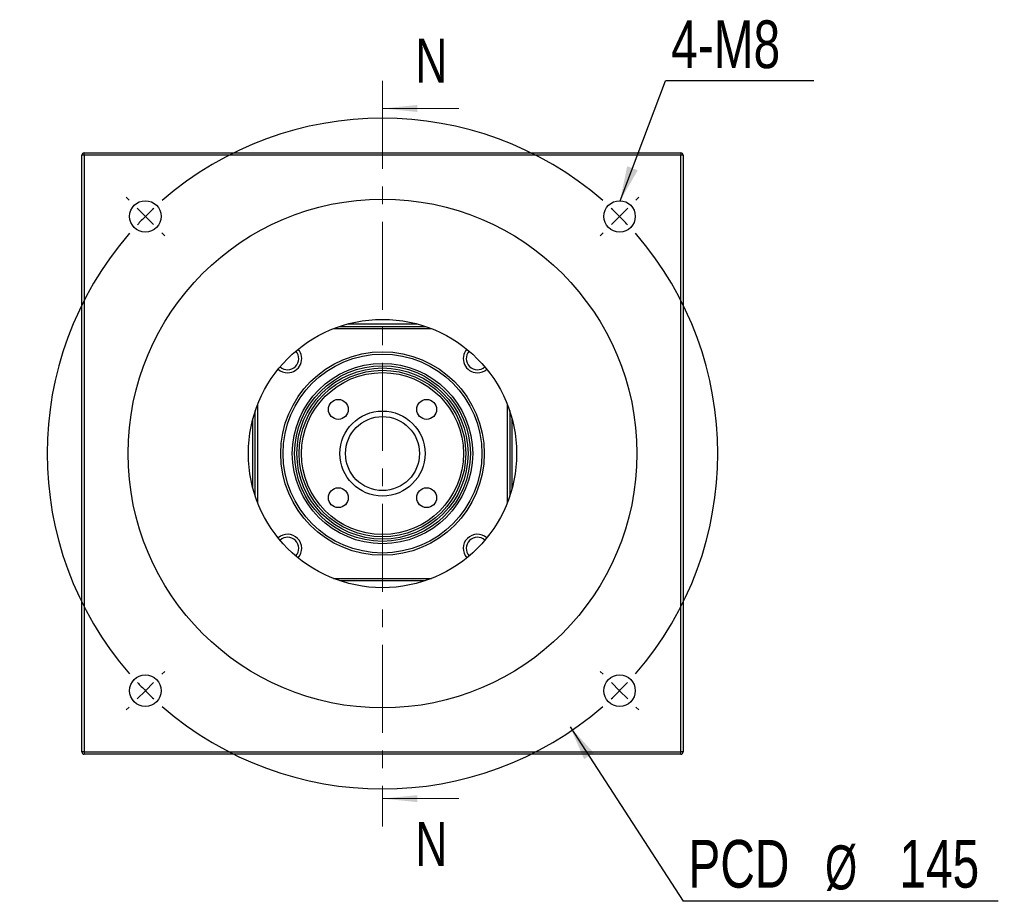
# Model space of a CAD drawing. Header units: millimetres. Extents: x 39 to 284, y 19 to 199.
# Tile 1 of 6: x 43 to 114, y 30 to 93. Entities that reach past the tile are written whole.
import ezdxf

# ---------------------------------------------------------------- set-up
doc = ezdxf.new("R2010")
doc.units = ezdxf.units.MM
doc.linetypes.add('CENTER', pattern=[10.16, 6.35, -1.27, 1.27, -1.27])
doc.layers.add('FORMAT', color=7, linetype='Continuous')
doc.styles.add('SLDTEXTSTYLE0', font='TXT', dxfattribs={"width": 0.75})
doc.styles.add('SLDTEXTSTYLE2', font='TXT', dxfattribs={"width": 0.7})
doc.dimstyles.new('SLDDIMSTYLE1', dxfattribs={"dimtxt": 0.18, "dimasz": 2.5, "dimexe": 0, "dimexo": 0.0625, "dimgap": 0, "dimtad": 0, "dimtih": 1, "dimtoh": 1, "dimdec": 0, "dimrnd": 1e-09, "dimzin": 0, "dimdsep": 46, "dimtxsty": 'Standard', "dimsah": 1, "dimcen": 0.09, "dimadec": 0, "dimazin": 0, "dimtfac": 2.5, "dimtdec": 0, "dimtofl": 0, "dimtmove": 0, "dimatfit": 3, "dimfxl": 0, "dimfrac": 2, "dimtolj": 1, "dimtzin": 0, "dimarcsym": 0})

# ---------------------------------------------------------------- blocks, each defined once
blk = doc.blocks.new('SW_NOTE_0')
at = {"layer": 'FORMAT', "color": 0}
blk.add_line((22.701, 0), (0, 0), dxfattribs=at)
at = {"layer": 'FORMAT', "color": 0, "attachment_point": 1}
for s, insert, char_height, style in [('PCD', (0.376, 4.423), 3.4396, 'SLDTEXTSTYLE0'), ('145', (15.58, 4.423), 3.4396, 'SLDTEXTSTYLE0'), ('%%c', (10.229, 4.03), 3.175, 'SLDTEXTSTYLE2')]:
    blk.add_mtext(s, dxfattribs=dict(at, insert=insert, char_height=char_height, style=style))
blk = doc.blocks.new('SW_NOTE_1')
at = {"layer": 'FORMAT', "color": 0}
blk.add_line((10.694, 0), (0, 0), dxfattribs=at)
at = {"layer": 'FORMAT', "color": 0, "insert": (0.411, 4.35), "char_height": 3.4396, "attachment_point": 1, "style": 'SLDTEXTSTYLE0'}
blk.add_mtext('4-M8', dxfattribs=at)
blk = doc.blocks.new('SW_CENTERMARKSYMBOL_0')
at = {"layer": 'FORMAT', "color": 0}
for p, q in [((-35.355, 1.179), (-35.567, 1.391)), ((1.179, 1.179), (1.391, 1.391)), ((-34.177, 0), (-34.766, 0.589)), ((0, 0), (-0.589, -0.589)), ((0, 0), (0.589, 0.589)), ((-34.177, 0), (-33.588, -0.589)), ((-32.998, -1.179), (-32.786, -1.391)), ((-1.179, -1.179), (-1.391, -1.391)), ((-32.998, -32.998), (-32.786, -32.786)), ((-1.179, -32.998), (-1.391, -32.786)), ((-34.177, -34.177), (-33.588, -33.588)), ((0, -34.177), (-0.589, -33.588)), ((-34.177, -34.177), (-34.766, -34.766)), ((0, -34.177), (0.589, -34.766)), ((-35.355, -35.355), (-35.567, -35.567)), ((1.179, -35.355), (1.391, -35.567))]:
    blk.add_line(p, q, dxfattribs=at)
for start, end in [(48.95143, 131.04857), (133.02428, 135), (45, 46.97572), (43.02428, 45), (135, 136.97572), (138.95143, 221.04857), (318.95143, 41.04857), (223.02428, 225), (315, 316.97572), (225, 226.97572), (313.02428, 315), (228.95143, 311.04857)]:
    blk.add_arc((-17.088, -17.088), 24.167, start, end, dxfattribs=at)

msp = doc.modelspace()

# ---------------------------------------------------------------- linework, layer by layer
at = {"color": 7, "linetype": 'CENTER', "lineweight": 18}
msp.add_line((68.6857, 89.0224), (68.6857, 35.2891), dxfattribs=at)
at = {"color": 7, "linetype": 'Continuous', "lineweight": 18}
for p, q in [((74.1857, 87.0224), (68.6857, 87.0224)), ((74.1857, 37.2891), (68.6857, 37.2891))]:
    msp.add_line(p, q, dxfattribs=at)
at = {"color": 7, "linetype": 'Continuous', "lineweight": 25}
for p, q in [((47.1857, 83.6558), (47.1857, 83.8224)), ((47.1857, 83.8224), (90.1857, 83.8224)), ((90.1857, 83.8224), (90.1857, 83.6558)), ((47.0191, 40.6558), (47.0191, 83.6558)), ((47.1857, 83.6558), (47.0191, 83.6558)), ((90.1857, 83.6558), (47.1857, 83.6558)), ((47.1857, 83.6558), (47.1857, 40.6558)), ((90.1857, 40.6558), (90.1857, 83.6558)), ((90.3524, 83.6558), (90.1857, 83.6558)), ((90.3524, 83.6558), (90.3524, 40.6558)), ((72.2134, 71.1558), (65.1581, 71.1558)), ((65.6171, 71.3224), (71.7544, 71.3224)), ((71.2023, 71.4891), (66.1691, 71.4891)), ((59.6857, 65.6834), (59.6857, 58.6281)), ((77.6857, 58.6281), (77.6857, 65.6834)), ((59.3524, 59.6392), (59.3524, 64.6724)), ((59.5191, 59.0871), (59.5191, 65.2244)), ((77.8524, 65.2244), (77.8524, 59.0871)), ((78.0191, 64.6724), (78.0191, 59.6392)), ((65.1581, 53.1558), (72.2134, 53.1558)), ((71.7544, 52.9891), (65.6171, 52.9891)), ((47.1857, 40.6558), (47.0191, 40.6558)), ((47.1857, 40.6558), (47.1857, 40.4891)), ((47.1857, 40.6558), (90.1857, 40.6558)), ((90.1857, 40.4891), (47.1857, 40.4891)), ((90.1857, 40.4891), (90.1857, 40.6558)), ((90.3524, 40.6558), (90.1857, 40.6558))]:
    msp.add_line(p, q, dxfattribs=at)
for centre, radius in [((68.6857, 62.1558), 18.3333), ((51.5973, 79.2442), 1.1333), ((85.7741, 79.2442), 1.1333), ((68.6857, 62.1558), 9.6667), ((68.6857, 62.1558), 7.3333), ((68.6857, 62.1558), 7.1667), ((68.6857, 62.1558), 6.5), ((68.6857, 62.1558), 6.3333), ((68.6857, 62.1558), 6.1667), ((68.6857, 62.1558), 6), ((68.6857, 62.1558), 5.8333), ((65.5038, 65.3378), 0.7167), ((71.8677, 65.3378), 0.7167), ((68.6857, 62.1558), 3.0667), ((68.6857, 62.1558), 2.6667), ((65.5038, 58.9738), 0.7167), ((71.8677, 58.9738), 0.7167), ((51.5973, 45.0674), 1.1333), ((85.7741, 45.0674), 1.1333)]:
    msp.add_circle(centre, radius, dxfattribs=at)
for centre, radius, start, end in [((47.1857, 83.6558), 0.1667, 90, 180), ((90.1857, 83.6558), 0.1667, 0, 90), ((61.8504, 68.9911), 1.0167, 270, 41.985642), ((75.5211, 68.9911), 1.0167, 138.014358, 270), ((61.8504, 68.9911), 0.8, 227.371537, 42.628463), ((75.5211, 68.9911), 0.8, 137.371537, 312.628463), ((61.8504, 68.9911), 1.0167, 228.014358, 270), ((75.5211, 68.9911), 1.0167, 270, 311.985642), ((61.8504, 55.3204), 1.0167, 318.014358, 131.985642), ((61.8504, 55.3204), 0.8, 317.371537, 132.628463), ((75.5211, 55.3204), 1.0167, 48.014358, 221.985642), ((75.5211, 55.3204), 0.8, 47.371537, 222.628463), ((47.1857, 40.6558), 0.1667, 180, 270), ((90.1857, 40.6558), 0.1667, 270, 0)]:
    msp.add_arc(centre, radius, start, end, dxfattribs=at)
at = {"color": 7, "linetype": 'Continuous', "lineweight": 18}
for points in [[(68.6857, 87.0224), (71.1857, 86.7724), (71.1857, 87.2724)], [(68.6857, 37.2891), (71.1857, 37.0391), (71.1857, 37.5391)]]:
    msp.add_solid(points, dxfattribs=at)

# ---------------------------------------------------------------- block references
at = {"layer": 'FORMAT', "color": 7}
for name, p in [('SW_NOTE_1', (89.078, 89.02)), ('SW_CENTERMARKSYMBOL_0', (85.7741, 79.2442)), ('SW_NOTE_0', (90.3568, 29.8893))]:
    msp.add_blockref(name, p, dxfattribs=at)

# ---------------------------------------------------------------- texts
at = {"color": 7, "linetype": 'Continuous', "char_height": 3.175, "attachment_point": 1, "style": 'SLDTEXTSTYLE0'}
for insert in [(71.0549, 92.0624), (71.0549, 35.6108)]:
    msp.add_mtext('N', dxfattribs=dict(at, insert=insert))

# ---------------------------------------------------------------- leaders
at = {"layer": 'FORMAT', "color": 7}
for points in [[(85.8169, 80.3767), (89.078, 89.02)], [(82.2042, 42.4572), (90.3568, 29.8893)]]:
    msp.add_leader(points, dimstyle='SLDDIMSTYLE1', dxfattribs=at)

doc.saveas('drawing.dxf')
